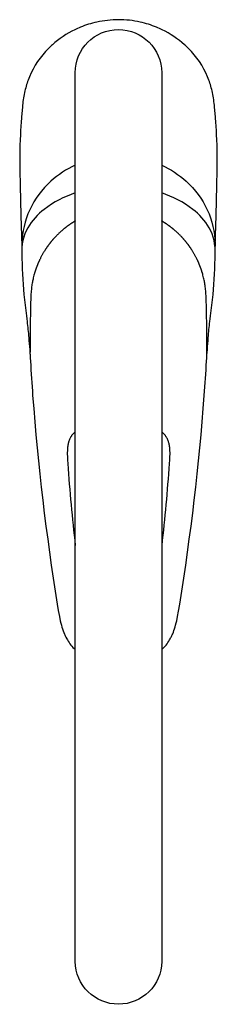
# Model space of a CAD drawing. Header units: millimetres. Extents: x -26 to 26, y -232 to 30.
import ezdxf

# ---------------------------------------------------------------- set-up
doc = ezdxf.new("R2010")
doc.units = ezdxf.units.MM
doc.header["$MEASUREMENT"] = 0
doc.layers.add('PLANNING', color=1, linetype='Continuous')

# ---------------------------------------------------------------- blocks, each defined once
blk = doc.blocks.new('83000000_t')
at = {"layer": 'PLANNING'}
for p, q in [((-11.92, -79.85), (-11.97, -79.92)), ((11.97, -79.92), (11.92, -79.85))]:
    blk.add_line(p, q, dxfattribs=at)
for points in [[(25.73, -30.14), (25.96, -21.99, 0.005618), (26.23, -11.27), (26.26, -9.06, 0.013011), (26.2, -2.07), (26.11, -0.25, 0.004081), (25.8, 4.31), (25.58, 6.86, 0.026241), (24.99, 10.74, 0.034996), (24.06, 14.07), (23.72, 14.93, 0.097877), (18.6, 22.47, 0.017368), (17.58, 23.45, 0.066337), (11.64, 27.43, 0.018558), (10.11, 28.11, 0.040565), (5.78, 29.47, 0.056434), (0, 30.1, 0.052881), (-5.78, 29.46, 0.043938), (-10.11, 28.11, 0.015288), (-11.64, 27.43, 0.069621), (-17.58, 23.45, 0.010702), (-18.6, 22.47, 0.097874), (-23.72, 14.93), (-24.06, 14.07, 0.029065), (-24.99, 10.74, 0.03217), (-25.58, 6.86), (-25.8, 4.31, 0.003725), (-26.11, -0.25), (-26.2, -2.07, 0.011502), (-26.26, -9.06), (-26.23, -11.27, 0.003766), (-25.96, -21.99), (-25.73, -30.14)], [(0, -231.61, -0.414179), (-11.5, -220.28), (-11.5, 16, -1), (11.5, 16), (11.5, -220.28, -0.414179), (0, -231.61)], [(-11.5, -8.55, 0.075605), (-18.01, -12.86, 0.099759), (-23.62, -20.45, 0.104672), (-25.72, -29.43), (-25.68, -31.02)], [(11.5, -8.55, -0.075605), (18.01, -12.86, -0.099759), (23.62, -20.45, -0.104672), (25.72, -29.43), (25.68, -31.03)], [(-11.5, -15.95, 0.083582), (-19.76, -20.31, 0.096495), (-24.13, -25.19, 0.144508), (-25.7, -32.25), (-25.7, -33.41, 0.02181), (-25.02, -44.34, 0.006923), (-24.32, -50.1, -0.009164), (-23.88, -54.43, -0.00697), (-23.43, -60.67, 0.003771), (-22.84, -69.81, 0.020925), (-16.3, -125.27), (-16.03, -126.92), (-15.73, -128.57), (-15.49, -129.72), (-15.35, -130.29), (-15.2, -130.86), (-15.06, -131.35), (-14.91, -131.84), (-14.74, -132.33), (-14.56, -132.81), (-14.37, -133.25), (-14.27, -133.47), (-14.17, -133.69), (-13.97, -134.09), (-13.76, -134.48), (-13.58, -134.79, 0.093373), (-11.5, -137.35)], [(11.5, -137.35, 0.093373), (13.58, -134.79), (13.76, -134.48), (13.88, -134.26), (14, -134.05), (14.11, -133.83), (14.21, -133.61), (14.32, -133.39), (14.42, -133.16), (14.6, -132.71), (14.77, -132.25), (14.93, -131.79), (15.07, -131.32), (15.21, -130.85), (15.36, -130.28), (15.49, -129.71), (15.74, -128.56), (16, -127.13), (16.3, -125.25, 0.021238), (22.84, -69.81, 0.002084), (23.43, -60.67, -0.002348), (23.88, -54.43, -0.013788), (24.32, -50.1, 0.005491), (25.02, -44.34, 0.023243), (25.7, -33.41), (25.7, -32.25, 0.144504), (24.13, -25.19, 0.096536), (19.76, -20.31, 0.083574), (11.5, -15.95)], [(-11.5, -79.45, 0.05405), (-12.3, -80.26), (-12.38, -80.36), (-12.46, -80.47), (-12.53, -80.57), (-12.6, -80.68), (-12.67, -80.79), (-12.73, -80.9), (-12.79, -81.01), (-12.85, -81.12), (-12.91, -81.23), (-12.96, -81.34), (-13.01, -81.46), (-13.06, -81.57), (-13.11, -81.69), (-13.15, -81.8), (-13.19, -81.92), (-13.23, -82.04), (-13.27, -82.16), (-13.3, -82.28), (-13.36, -82.52), (-13.42, -82.76), (-13.46, -83.01), (-13.5, -83.26), (-13.54, -83.5), (-13.56, -83.75), (-13.59, -84), (-13.6, -84.24), (-13.61, -84.48), (-13.63, -84.97), (-13.63, -85.47), (-13.61, -85.96), (-13.56, -86.95), (-13.5, -87.92, 0.010253), (-11.5, -109.68)], [(11.5, -79.45, -0.054023), (12.3, -80.26), (12.38, -80.36), (12.46, -80.47), (12.53, -80.57), (12.6, -80.68), (12.67, -80.79), (12.73, -80.9), (12.79, -81.01), (12.85, -81.12), (12.91, -81.23), (12.96, -81.34), (13.01, -81.46), (13.06, -81.57), (13.11, -81.69), (13.15, -81.8), (13.19, -81.92), (13.23, -82.04), (13.26, -82.16), (13.3, -82.28), (13.36, -82.52), (13.42, -82.76), (13.46, -83.01), (13.5, -83.26), (13.54, -83.5), (13.56, -83.75), (13.59, -84), (13.6, -84.24), (13.61, -84.48), (13.63, -84.97), (13.63, -85.47), (13.61, -85.96), (13.56, -86.95), (13.5, -87.92, -0.010252), (11.5, -109.68)]]:
    blk.add_lwpolyline(points, format="xyb", dxfattribs=at)
for points, knots in [([(-11.5, -23.41), (-12.79, -24.17), (-14.03, -25.04), (-15.19, -25.99), (-16.27, -27.03), (-18.65, -29.7), (-19.84, -31.38), (-20.85, -33.17), (-21.65, -35.05), (-22.87, -39), (-23.23, -40.86), (-23.39, -42.68), (-23.44, -44.54), (-23.55, -58.83)], [11.931466, 11.931466, 11.931466, 11.931466, 11.931466, 11.931466, 19.337914, 19.337914, 19.337914, 19.337914, 29.610392, 29.610392, 29.610392, 29.610392, 40.088389, 40.088389, 40.088389, 40.088389, 40.088389, 40.088389]), ([(23.55, -58.99), (23.44, -44.56), (23.39, -42.69), (23.23, -40.87), (22.87, -39.01), (21.65, -35.05), (20.85, -33.17), (19.84, -31.38), (18.65, -29.7), (16.27, -27.03), (15.19, -25.99), (14.02, -25.04), (12.79, -24.18), (11.5, -23.41)], [82.233323, 82.233323, 82.233323, 82.233323, 82.233323, 82.233323, 92.734278, 92.734278, 92.734278, 92.734278, 103.006724, 103.006724, 103.006724, 103.006724, 110.412239, 110.412239, 110.412239, 110.412239, 110.412239, 110.412239])]:
    blk.add_open_spline(points, degree=5, knots=knots, dxfattribs=at)

msp = doc.modelspace()

# ---------------------------------------------------------------- block references
msp.add_blockref('83000000_t', (0, 0))

doc.saveas('drawing.dxf')
